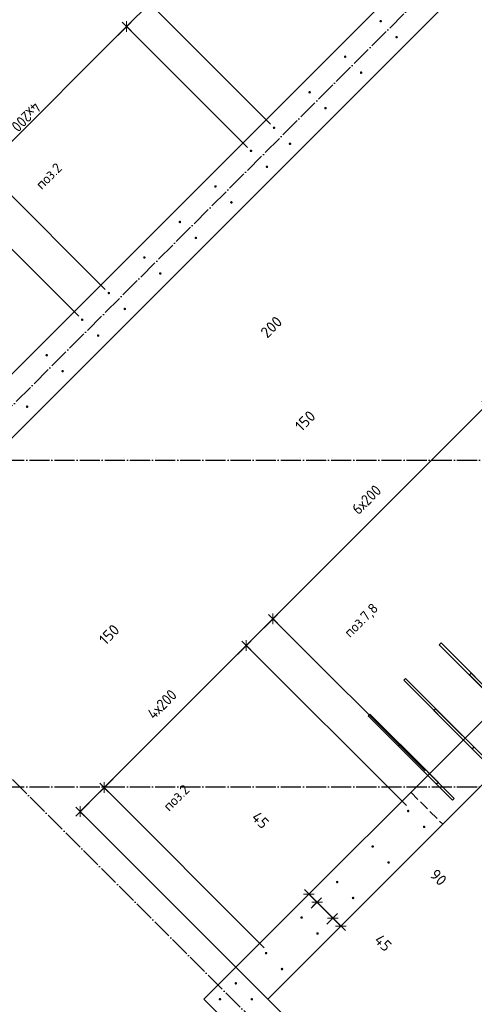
# Model space of a CAD drawing. Header units: millimetres. Extents: x -2995 to 47287, y -2809 to 58122.
# Tile 15 of 143: x 10405 to 12214, y 13034 to 16953. Entities that reach past the tile are written whole.
import ezdxf

# ---------------------------------------------------------------- set-up
doc = ezdxf.new("R2010")
doc.units = ezdxf.units.MM
doc.header["$PDMODE"] = 65
for name, pattern in [('______11', [100, 80, -10, 0, -10]), ('______2', [54, 40, -14]), ('______5', [220, 160, -20, 20, -20])]:
    doc.linetypes.add(name, pattern=pattern)
for name, color, linetype, lineweight in [('Standard', 7, 'Continuous', 25), ('Арм.стержн. вертикальными 1', 22, 'Continuous', 35), ('Размерная линия_ общее', 7, 'Continuous', 13), ('Фундамент (1)', 7, 'Continuous', 35)]:
    doc.layers.add(name, color=color, linetype=linetype, lineweight=lineweight)
doc.layers.add('Осевая линия_ общее', color=7, linetype='______5', lineweight=13, true_color=0xa0a0a0)
doc.styles.add('ISOCPEUR', font='ISOCPEUR')
doc.dimstyles.new('DIMSTYLE_3', dxfattribs={"dimtxt": 44, "dimasz": 50, "dimexe": 0, "dimexo": 0, "dimgap": 22, "dimtad": 2, "dimdec": 0, "dimrnd": 5, "dimzin": 12, "dimdsep": 46, "dimtxsty": 'ISOCPEUR', "dimblk1": 'ALL_ML_STRICH', "dimblk2": 'ALL_ML_STRICH', "dimsah": 1, "dimcen": 0, "dimclrd": 7, "dimclre": 256, "dimclrt": 7, "dimadec": 0, "dimazin": 0, "dimtfac": 1, "dimtdec": 0, "dimtix": 1, "dimtmove": 2, "dimatfit": 3, "dimfxl": 0, "dimtzin": 0, "dimlwd": 0, "dimlwe": -3, "dimarcsym": 0})
doc.dimstyles.new('DIMSTYLE_8', dxfattribs={"dimtxt": 44, "dimasz": 50, "dimexe": 0, "dimexo": 0, "dimgap": 22, "dimtad": 2, "dimdec": 0, "dimrnd": 5, "dimzin": 12, "dimdsep": 46, "dimtxsty": 'ISOCPEUR', "dimblk1": 'ALL_ML_STRICH', "dimblk2": 'ALL_ML_STRICH', "dimsah": 1, "dimcen": 0, "dimclrd": 7, "dimclre": 256, "dimclrt": 7, "dimadec": 0, "dimazin": 0, "dimtfac": 1, "dimtdec": 0, "dimtix": 1, "dimtmove": 2, "dimatfit": 3, "dimfxl": 0, "dimtvp": 1.2, "dimtzin": 0, "dimlwd": 0, "dimlwe": -3, "dimarcsym": 0})

# ---------------------------------------------------------------- blocks, each defined once
blk = doc.blocks.new('СЛОЖНЫЙ_ОБЪЕКТ_0')
at = {"layer": 'Осевая линия_ общее', "color": 253, "linetype": '______11', "lineweight": -3, "true_color": 0xa0a0a0, "transparency": 33554687}
for p, q in [((552.2, 5594.3), (17713.7, 22755.7)), ((15387.3, 8917.7), (8924.3, 15380.6)), ((-2770, 15200), (26050, 15200)), ((-2770, 13900), (26050, 13900))]:
    blk.add_line(p, q, dxfattribs=at)
blk = doc.blocks.new('ALL_ML_STRICH')
at = {"color": 0, "linetype": 'ByBlock', "lineweight": -2}
for p, q in [((-1, 0), (0.5, 0)), ((-0.3, -0.3), (0.3, 0.3)), ((0, -0.5), (0, 0.5))]:
    blk.add_line(p, q, dxfattribs=at)
blk = doc.blocks.new('*D279')
at = {"layer": 'DEFPOINTS', "color": 7, "linetype": 'Continuous', "lineweight": 13, "transparency": 33554687}
for p in [(10645.5, 13800.9), (11392.5, 13244.8), (11427.5, 13018.9)]:
    blk.add_point(p, dxfattribs=at)
at = {"layer": 'Размерная линия_ общее', "color": 7, "linetype": 'Continuous', "lineweight": -2, "transparency": 33554687}
blk.add_line((10645.5, 13800.9), (10740.9, 13896.4), dxfattribs=at)
at = {"layer": 'Размерная линия_ общее', "color": 253, "linetype": 'Continuous', "lineweight": -2, "true_color": 0xa0a0a0, "transparency": 33554687}
for p, q in [((11378.3, 13259), (10740.9, 13896.4)), ((11413.3, 13033), (10645.5, 13800.9))]:
    blk.add_line(p, q, dxfattribs=at)
at = {"layer": 'Размерная линия_ общее', "color": 7, "linetype": 'Continuous', "lineweight": 13, "transparency": 33554687, "xscale": 50, "yscale": 50, "zscale": 50}
for p, rotation in [((10740.9, 13896.4), 44.9999999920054), ((10645.5, 13800.9), 224.9999999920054)]:
    blk.add_blockref('ALL_ML_STRICH', p, dxfattribs=dict(at, rotation=rotation))
at = {"layer": 'Размерная линия_ общее', "color": 7, "linetype": 'Continuous', "lineweight": 13, "transparency": 33554687, "insert": (10288.5, 13546.5), "char_height": 44, "width": 132, "attachment_point": 5, "rotation": 45, "style": 'ISOCPEUR'}
blk.add_mtext('\\A1;{135}', dxfattribs=at)
blk = doc.blocks.new('*D280')
at = {"layer": 'DEFPOINTS', "color": 7, "linetype": 'Continuous', "lineweight": 13, "transparency": 33554687}
for p in [(10740.9, 13896.4), (11958.1, 13810.5), (11392.5, 13244.8)]:
    blk.add_point(p, dxfattribs=at)
at = {"layer": 'Размерная линия_ общее', "color": 7, "linetype": 'Continuous', "lineweight": -2, "transparency": 33554687}
blk.add_line((10740.9, 13896.4), (11306.6, 14462.1), dxfattribs=at)
at = {"layer": 'Размерная линия_ общее', "color": 253, "linetype": 'Continuous', "lineweight": -2, "true_color": 0xa0a0a0, "transparency": 33554687}
for p, q in [((11944, 13824.7), (11306.6, 14462.1)), ((11378.3, 13259), (10740.9, 13896.4))]:
    blk.add_line(p, q, dxfattribs=at)
at = {"layer": 'Размерная линия_ общее', "color": 7, "linetype": 'Continuous', "lineweight": 13, "transparency": 33554687, "xscale": 50, "yscale": 50, "zscale": 50}
for p, rotation in [((11306.6, 14462.1), 44.9999999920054), ((10740.9, 13896.4), 224.9999999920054)]:
    blk.add_blockref('ALL_ML_STRICH', p, dxfattribs=dict(at, rotation=rotation))
at = {"layer": 'Размерная линия_ общее', "color": 7, "linetype": 'Continuous', "lineweight": 13, "transparency": 33554687, "insert": (10907.8, 14196.2), "char_height": 44, "width": 2.2, "attachment_point": 1, "rotation": 45, "line_spacing_factor": 0.60241, "style": 'ISOCPEUR'}
blk.add_mtext('\\W0.91;4х200', dxfattribs=at)
blk = doc.blocks.new('*D281')
at = {"layer": 'DEFPOINTS', "color": 7, "linetype": 'Continuous', "lineweight": 13, "transparency": 33554687}
for p in [(11306.6, 14462.1), (12032.1, 13948.7), (11958.1, 13810.5)]:
    blk.add_point(p, dxfattribs=at)
at = {"layer": 'Размерная линия_ общее', "color": 7, "linetype": 'Continuous', "lineweight": -2, "transparency": 33554687}
blk.add_line((11306.6, 14462.1), (11412.7, 14568.1), dxfattribs=at)
at = {"layer": 'Размерная линия_ общее', "color": 253, "linetype": 'Continuous', "lineweight": -2, "true_color": 0xa0a0a0, "transparency": 33554687}
for p, q in [((12017.9, 13962.9), (11412.7, 14568.1)), ((11944, 13824.7), (11306.6, 14462.1))]:
    blk.add_line(p, q, dxfattribs=at)
at = {"layer": 'Размерная линия_ общее', "color": 7, "linetype": 'Continuous', "lineweight": 13, "transparency": 33554687, "xscale": 50, "yscale": 50, "zscale": 50}
for p, rotation in [((11412.7, 14568.1), 44.9999999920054), ((11306.6, 14462.1), 224.9999999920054)]:
    blk.add_blockref('ALL_ML_STRICH', p, dxfattribs=dict(at, rotation=rotation))
at = {"layer": 'Размерная линия_ общее', "color": 7, "linetype": 'Continuous', "lineweight": 13, "transparency": 33554687, "insert": (10760.8, 14505.4), "char_height": 44, "width": 132, "attachment_point": 5, "rotation": 45, "style": 'ISOCPEUR'}
blk.add_mtext('\\A1;{150}', dxfattribs=at)
blk = doc.blocks.new('*D282')
at = {"layer": 'DEFPOINTS', "color": 7, "linetype": 'Continuous', "lineweight": 13, "transparency": 33554687}
for p in [(12880.6, 14797.3), (11412.7, 14568.1), (12032.1, 13948.7)]:
    blk.add_point(p, dxfattribs=at)
at = {"layer": 'Размерная линия_ общее', "color": 7, "linetype": 'Continuous', "lineweight": -2, "transparency": 33554687}
blk.add_line((11412.7, 14568.1), (12261.2, 15416.7), dxfattribs=at)
at = {"layer": 'Размерная линия_ общее', "color": 253, "linetype": 'Continuous', "lineweight": -2, "true_color": 0xa0a0a0, "transparency": 33554687}
for p, q in [((12866.5, 14811.4), (12261.2, 15416.7)), ((12017.9, 13962.9), (11412.7, 14568.1))]:
    blk.add_line(p, q, dxfattribs=at)
at = {"layer": 'Размерная линия_ общее', "color": 7, "linetype": 'Continuous', "lineweight": 13, "transparency": 33554687, "xscale": 50, "yscale": 50, "zscale": 50}
for p, rotation in [((12261.2, 15416.7), 44.9999999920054), ((11412.7, 14568.1), 224.9999999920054)]:
    blk.add_blockref('ALL_ML_STRICH', p, dxfattribs=dict(at, rotation=rotation))
at = {"layer": 'Размерная линия_ общее', "color": 7, "linetype": 'Continuous', "lineweight": 13, "transparency": 33554687, "insert": (11722.4, 15010.8), "char_height": 44, "width": 2.2, "attachment_point": 1, "rotation": 45, "line_spacing_factor": 0.60241, "style": 'ISOCPEUR'}
blk.add_mtext('\\W0.91;6х200', dxfattribs=at)
blk = doc.blocks.new('*D283')
at = {"layer": 'DEFPOINTS', "color": 7, "linetype": 'Continuous', "lineweight": 13, "transparency": 33554687}
for p in [(12261.2, 15416.7), (13018.8, 14871.2), (12880.6, 14797.3)]:
    blk.add_point(p, dxfattribs=at)
at = {"layer": 'Размерная линия_ общее', "color": 7, "linetype": 'Continuous', "lineweight": -2, "transparency": 33554687}
blk.add_line((12261.2, 15416.7), (12367.3, 15522.7), dxfattribs=at)
at = {"layer": 'Размерная линия_ общее', "color": 253, "linetype": 'Continuous', "lineweight": -2, "true_color": 0xa0a0a0, "transparency": 33554687}
for p, q in [((13004.7, 14885.3), (12367.3, 15522.7)), ((12866.5, 14811.4), (12261.2, 15416.7))]:
    blk.add_line(p, q, dxfattribs=at)
at = {"layer": 'Размерная линия_ общее', "color": 7, "linetype": 'Continuous', "lineweight": 13, "transparency": 33554687, "xscale": 50, "yscale": 50, "zscale": 50}
for p, rotation in [((12367.3, 15522.7), 44.9999999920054), ((12261.2, 15416.7), 224.9999999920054)]:
    blk.add_blockref('ALL_ML_STRICH', p, dxfattribs=dict(at, rotation=rotation))
at = {"layer": 'Размерная линия_ общее', "color": 7, "linetype": 'Continuous', "lineweight": 13, "transparency": 33554687, "insert": (11541, 15355.8), "char_height": 44, "width": 132, "attachment_point": 5, "rotation": 45, "style": 'ISOCPEUR'}
blk.add_mtext('\\A1;{150}', dxfattribs=at)
blk = doc.blocks.new('*D284')
at = {"layer": 'DEFPOINTS', "color": 7, "linetype": 'Continuous', "lineweight": 13, "transparency": 33554687}
for p in [(12367.3, 15522.7), (13160.2, 15012.6), (13018.8, 14871.2)]:
    blk.add_point(p, dxfattribs=at)
at = {"layer": 'Размерная линия_ общее', "color": 7, "linetype": 'Continuous', "lineweight": -2, "transparency": 33554687}
blk.add_line((12367.3, 15522.7), (12508.7, 15664.1), dxfattribs=at)
at = {"layer": 'Размерная линия_ общее', "color": 253, "linetype": 'Continuous', "lineweight": -2, "true_color": 0xa0a0a0, "transparency": 33554687}
for p, q in [((13146.1, 15026.7), (12508.7, 15664.1)), ((13004.7, 14885.3), (12367.3, 15522.7))]:
    blk.add_line(p, q, dxfattribs=at)
at = {"layer": 'Размерная линия_ общее', "color": 7, "linetype": 'Continuous', "lineweight": 13, "transparency": 33554687, "xscale": 50, "yscale": 50, "zscale": 50}
for p, rotation in [((12508.7, 15664.1), 44.9999999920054), ((12367.3, 15522.7), 224.9999999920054)]:
    blk.add_blockref('ALL_ML_STRICH', p, dxfattribs=dict(at, rotation=rotation))
at = {"layer": 'Размерная линия_ общее', "color": 7, "linetype": 'Continuous', "lineweight": 13, "transparency": 33554687, "insert": (11406.2, 15729.5), "char_height": 44, "width": 132, "attachment_point": 5, "rotation": 45, "style": 'ISOCPEUR'}
blk.add_mtext('\\A1;{200}', dxfattribs=at)
blk = doc.blocks.new('*D345')
at = {"layer": 'DEFPOINTS', "color": 7, "linetype": 'Continuous', "lineweight": 13, "transparency": 33554687}
for p in [(11589.1, 13505.8), (11556.1, 13472.7), (11550.2, 13402.6)]:
    blk.add_point(p, dxfattribs=at)
at = {"layer": 'Размерная линия_ общее', "color": 253, "linetype": 'Continuous', "lineweight": -2, "true_color": 0xa0a0a0, "transparency": 33554687}
for p, q in [((11575, 13491.7), (11556.1, 13472.7)), ((11564.4, 13416.7), (11588.2, 13440.6))]:
    blk.add_line(p, q, dxfattribs=at)
at = {"layer": 'Размерная линия_ общее', "color": 7, "linetype": 'Continuous', "lineweight": -2, "transparency": 33554687}
blk.add_line((11556.1, 13472.7), (11588.2, 13440.6), dxfattribs=at)
at = {"layer": 'Размерная линия_ общее', "color": 7, "linetype": 'Continuous', "lineweight": 13, "transparency": 33554687, "yscale": 50, "zscale": 50}
for p, xscale, rotation in [((11556.1, 13472.7), 50, 135.0000000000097), ((11588.2, 13440.6), 50.00000000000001, 315.0000000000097)]:
    blk.add_blockref('ALL_ML_STRICH', p, dxfattribs=dict(at, xscale=xscale, rotation=rotation))
at = {"layer": 'Размерная линия_ общее', "color": 7, "linetype": 'Continuous', "lineweight": 13, "transparency": 33554687, "insert": (11362.7, 13767.1), "char_height": 44, "width": 88, "attachment_point": 5, "rotation": 315, "style": 'ISOCPEUR'}
blk.add_mtext('\\A1;{45}', dxfattribs=at)
blk = doc.blocks.new('*D346')
at = {"layer": 'DEFPOINTS', "color": 7, "linetype": 'Continuous', "lineweight": 13, "transparency": 33554687}
for p in [(11588.2, 13440.6), (11550.2, 13402.6), (11613.5, 13339.3)]:
    blk.add_point(p, dxfattribs=at)
at = {"layer": 'Размерная линия_ общее', "color": 253, "linetype": 'Continuous', "lineweight": -2, "true_color": 0xa0a0a0, "transparency": 33554687}
for p, q in [((11564.4, 13416.7), (11588.2, 13440.6)), ((11627.7, 13353.4), (11651.5, 13377.3))]:
    blk.add_line(p, q, dxfattribs=at)
at = {"layer": 'Размерная линия_ общее', "color": 7, "linetype": 'Continuous', "lineweight": -2, "transparency": 33554687}
blk.add_line((11588.2, 13440.6), (11651.5, 13377.3), dxfattribs=at)
at = {"layer": 'Размерная линия_ общее', "color": 7, "linetype": 'Continuous', "lineweight": 13, "transparency": 33554687, "yscale": 50, "zscale": 50}
for p, xscale, rotation in [((11588.2, 13440.6), 50, 135.0000000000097), ((11651.5, 13377.3), 50.00000000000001, 315.0000000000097)]:
    blk.add_blockref('ALL_ML_STRICH', p, dxfattribs=dict(at, xscale=xscale, rotation=rotation))
at = {"layer": 'Размерная линия_ общее', "color": 7, "linetype": 'Continuous', "lineweight": 13, "transparency": 33554687, "insert": (12071.2, 13539.3), "char_height": 44, "width": 88, "attachment_point": 5, "rotation": 315, "style": 'ISOCPEUR'}
blk.add_mtext('\\A1;{90}', dxfattribs=at)
blk = doc.blocks.new('*D347')
at = {"layer": 'DEFPOINTS', "color": 7, "linetype": 'Continuous', "lineweight": 13, "transparency": 33554687}
for p in [(11651.5, 13377.3), (11716.4, 13378.5), (11613.5, 13339.3)]:
    blk.add_point(p, dxfattribs=at)
at = {"layer": 'Размерная линия_ общее', "color": 253, "linetype": 'Continuous', "lineweight": -2, "true_color": 0xa0a0a0, "transparency": 33554687}
for p, q in [((11627.7, 13353.4), (11651.5, 13377.3)), ((11702.3, 13364.4), (11683.3, 13345.4))]:
    blk.add_line(p, q, dxfattribs=at)
at = {"layer": 'Размерная линия_ общее', "color": 7, "linetype": 'Continuous', "lineweight": -2, "transparency": 33554687}
blk.add_line((11651.5, 13377.3), (11683.3, 13345.4), dxfattribs=at)
at = {"layer": 'Размерная линия_ общее', "color": 7, "linetype": 'Continuous', "lineweight": 13, "transparency": 33554687, "yscale": 50, "zscale": 50}
for p, xscale, rotation in [((11651.5, 13377.3), 50, 135.0000000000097), ((11683.3, 13345.4), 50.00000000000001, 315.0000000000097)]:
    blk.add_blockref('ALL_ML_STRICH', p, dxfattribs=dict(at, xscale=xscale, rotation=rotation))
at = {"layer": 'Размерная линия_ общее', "color": 7, "linetype": 'Continuous', "lineweight": 13, "transparency": 33554687, "insert": (11851.2, 13278.8), "char_height": 44, "width": 88, "attachment_point": 5, "rotation": 315, "style": 'ISOCPEUR'}
blk.add_mtext('\\A1;{45}', dxfattribs=at)
blk = doc.blocks.new('*D508')
at = {"layer": 'DEFPOINTS', "color": 7, "linetype": 'Continuous', "lineweight": 13, "transparency": 33554687}
for p in [(15023.4, 21118.6), (15518.5, 20623.5), (11417.2, 16522.2)]:
    blk.add_point(p, dxfattribs=at)
at = {"layer": 'Размерная линия_ общее', "color": 7, "linetype": 'Continuous', "lineweight": -2, "transparency": 33554687}
blk.add_line((15023.4, 21118.6), (10922.1, 17017.3), dxfattribs=at)
at = {"layer": 'Размерная линия_ общее', "color": 253, "linetype": 'Continuous', "lineweight": -2, "true_color": 0xa0a0a0, "transparency": 33554687}
for p, q in [((15504.3, 20637.6), (15023.4, 21118.6)), ((11403.1, 16536.4), (10922.1, 17017.3))]:
    blk.add_line(p, q, dxfattribs=at)
at = {"layer": 'Размерная линия_ общее', "color": 7, "linetype": 'Continuous', "lineweight": 13, "transparency": 33554687, "xscale": 49.99999999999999, "yscale": 50, "zscale": 50}
for p, rotation in [((15023.4, 21118.6), 45.00000000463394), ((10922.1, 17017.3), 225.0000000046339)]:
    blk.add_blockref('ALL_ML_STRICH', p, dxfattribs=dict(at, rotation=rotation))
at = {"layer": 'Размерная линия_ общее', "color": 7, "linetype": 'Continuous', "lineweight": 13, "transparency": 33554687, "insert": (12861, 18964.7), "char_height": 44, "width": 2.2, "attachment_point": 1, "rotation": 225, "line_spacing_factor": 0.60241, "style": 'ISOCPEUR'}
blk.add_mtext('\\W0.91;29х200=5800', dxfattribs=at)
blk = doc.blocks.new('*D509')
at = {"layer": 'DEFPOINTS', "color": 7, "linetype": 'Continuous', "lineweight": 13, "transparency": 33554687}
for p in [(10922.1, 17017.3), (11417.2, 16522.2), (11325.3, 16430.3)]:
    blk.add_point(p, dxfattribs=at)
at = {"layer": 'Размерная линия_ общее', "color": 7, "linetype": 'Continuous', "lineweight": -2, "transparency": 33554687}
blk.add_line((10922.1, 17017.3), (10830.2, 16925.4), dxfattribs=at)
at = {"layer": 'Размерная линия_ общее', "color": 253, "linetype": 'Continuous', "lineweight": -2, "true_color": 0xa0a0a0, "transparency": 33554687}
for p, q in [((11403.1, 16536.4), (10922.1, 17017.3)), ((11311.1, 16444.5), (10830.2, 16925.4))]:
    blk.add_line(p, q, dxfattribs=at)
at = {"layer": 'Размерная линия_ общее', "color": 7, "linetype": 'Continuous', "lineweight": 13, "transparency": 33554687, "xscale": 49.99999999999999, "yscale": 50, "zscale": 50}
for p, rotation in [((10922.1, 17017.3), 45.00000000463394), ((10830.2, 16925.4), 225.0000000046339)]:
    blk.add_blockref('ALL_ML_STRICH', p, dxfattribs=dict(at, rotation=rotation))
at = {"layer": 'Размерная линия_ общее', "color": 7, "linetype": 'Continuous', "lineweight": 13, "transparency": 33554687, "insert": (10699.5, 17416.9), "char_height": 44, "width": 132, "attachment_point": 5, "rotation": 45, "style": 'ISOCPEUR'}
blk.add_mtext('\\A1;{130}', dxfattribs=at)
blk = doc.blocks.new('*D510')
at = {"layer": 'DEFPOINTS', "color": 7, "linetype": 'Continuous', "lineweight": 13, "transparency": 33554687}
for p in [(10830.2, 16925.4), (11325.3, 16430.3), (10759.6, 15864.7)]:
    blk.add_point(p, dxfattribs=at)
at = {"layer": 'Размерная линия_ общее', "color": 7, "linetype": 'Continuous', "lineweight": -2, "transparency": 33554687}
blk.add_line((10830.2, 16925.4), (10264.5, 16359.7), dxfattribs=at)
at = {"layer": 'Размерная линия_ общее', "color": 253, "linetype": 'Continuous', "lineweight": -2, "true_color": 0xa0a0a0, "transparency": 33554687}
for p, q in [((11311.1, 16444.5), (10830.2, 16925.4)), ((10745.5, 15878.8), (10264.5, 16359.7))]:
    blk.add_line(p, q, dxfattribs=at)
at = {"layer": 'Размерная линия_ общее', "color": 7, "linetype": 'Continuous', "lineweight": 13, "transparency": 33554687, "xscale": 49.99999999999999, "yscale": 50, "zscale": 50}
for p, rotation in [((10830.2, 16925.4), 45.00000000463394), ((10264.5, 16359.7), 225.0000000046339)]:
    blk.add_blockref('ALL_ML_STRICH', p, dxfattribs=dict(at, rotation=rotation))
at = {"layer": 'Размерная линия_ общее', "color": 7, "linetype": 'Continuous', "lineweight": 13, "transparency": 33554687, "insert": (10493.6, 16597.3), "char_height": 44, "width": 2.2, "attachment_point": 1, "rotation": 225, "line_spacing_factor": 0.60241, "style": 'ISOCPEUR'}
blk.add_mtext('\\W0.91;4х200', dxfattribs=at)
blk = doc.blocks.new('*D511')
at = {"layer": 'DEFPOINTS', "color": 7, "linetype": 'Continuous', "lineweight": 13, "transparency": 33554687}
for p in [(10264.5, 16359.7), (10759.6, 15864.7), (10653.6, 15758.6)]:
    blk.add_point(p, dxfattribs=at)
at = {"layer": 'Размерная линия_ общее', "color": 7, "linetype": 'Continuous', "lineweight": -2, "transparency": 33554687}
blk.add_line((10264.5, 16359.7), (10158.5, 16253.7), dxfattribs=at)
at = {"layer": 'Размерная линия_ общее', "color": 253, "linetype": 'Continuous', "lineweight": -2, "true_color": 0xa0a0a0, "transparency": 33554687}
for p, q in [((10745.5, 15878.8), (10264.5, 16359.7)), ((10639.4, 15772.7), (10158.5, 16253.7))]:
    blk.add_line(p, q, dxfattribs=at)
at = {"layer": 'Размерная линия_ общее', "color": 7, "linetype": 'Continuous', "lineweight": 13, "transparency": 33554687, "xscale": 49.99999999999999, "yscale": 50, "zscale": 50}
for p, rotation in [((10264.5, 16359.7), 45.00000000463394), ((10158.5, 16253.7), 225.0000000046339)]:
    blk.add_blockref('ALL_ML_STRICH', p, dxfattribs=dict(at, rotation=rotation))
at = {"layer": 'Размерная линия_ общее', "color": 7, "linetype": 'Continuous', "lineweight": 13, "transparency": 33554687, "insert": (10010, 16716.5), "char_height": 44, "width": 132, "attachment_point": 5, "rotation": 45, "style": 'ISOCPEUR'}
blk.add_mtext('\\A1;{150}', dxfattribs=at)
blk = doc.blocks.new('*D512')
at = {"layer": 'DEFPOINTS', "color": 7, "linetype": 'Continuous', "lineweight": 13, "transparency": 33554687}
for p in [(10158.5, 16253.7), (10653.6, 15758.6), (9663.6, 14768.6)]:
    blk.add_point(p, dxfattribs=at)
at = {"layer": 'Размерная линия_ общее', "color": 7, "linetype": 'Continuous', "lineweight": -2, "transparency": 33554687}
blk.add_line((10158.5, 16253.7), (9168.5, 15263.7), dxfattribs=at)
at = {"layer": 'Размерная линия_ общее', "color": 253, "linetype": 'Continuous', "lineweight": -2, "true_color": 0xa0a0a0, "transparency": 33554687}
for p, q in [((10639.4, 15772.7), (10158.5, 16253.7)), ((9649.5, 14782.8), (9168.5, 15263.7))]:
    blk.add_line(p, q, dxfattribs=at)
at = {"layer": 'Размерная линия_ общее', "color": 7, "linetype": 'Continuous', "lineweight": 13, "transparency": 33554687, "xscale": 49.99999999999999, "yscale": 50, "zscale": 50}
for p, rotation in [((10158.5, 16253.7), 45.00000000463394), ((9168.5, 15263.7), 225.0000000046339)]:
    blk.add_blockref('ALL_ML_STRICH', p, dxfattribs=dict(at, rotation=rotation))
at = {"layer": 'Размерная линия_ общее', "color": 7, "linetype": 'Continuous', "lineweight": 13, "transparency": 33554687, "insert": (9611.2, 15714.8), "char_height": 44, "width": 2.2, "attachment_point": 1, "rotation": 225, "line_spacing_factor": 0.60241, "style": 'ISOCPEUR'}
blk.add_mtext('\\W0.91;7х200', dxfattribs=at)

msp = doc.modelspace()

# ---------------------------------------------------------------- hatches: boundary and pattern name
at = {"layer": 'Арм.стержн. вертикальными 1', "linetype": 'Continuous', "lineweight": 50, "transparency": 33554687}
for points in [[(11846.5, 16946.5), (11846.1, 16948.4), (11845, 16950), (11843.4, 16951.1), (11841.5, 16951.5), (11839.6, 16951.1), (11838, 16950), (11836.9, 16948.4), (11836.5, 16946.5), (11836.9, 16944.6), (11838, 16943), (11839.6, 16941.9), (11841.5, 16941.5), (11843.4, 16941.9), (11845, 16943), (11846.1, 16944.6)], [(11909.8, 16883.2), (11909.4, 16885.1), (11908.3, 16886.7), (11906.7, 16887.8), (11904.8, 16888.2), (11902.9, 16887.8), (11901.3, 16886.7), (11900.2, 16885.1), (11899.8, 16883.2), (11900.2, 16881.3), (11901.3, 16879.7), (11902.9, 16878.6), (11904.8, 16878.2), (11906.7, 16878.6), (11908.3, 16879.7), (11909.4, 16881.3)], [(11705.1, 16805.1), (11704.7, 16807), (11703.6, 16808.6), (11702, 16809.7), (11700.1, 16810.1), (11698.2, 16809.7), (11696.5, 16808.6), (11695.5, 16807), (11695.1, 16805.1), (11695.5, 16803.2), (11696.5, 16801.6), (11698.2, 16800.5), (11700.1, 16800.1), (11702, 16800.5), (11703.6, 16801.6), (11704.7, 16803.2)], [(11768.4, 16741.8), (11768, 16743.7), (11766.9, 16745.3), (11765.3, 16746.4), (11763.4, 16746.8), (11761.5, 16746.4), (11759.8, 16745.3), (11758.8, 16743.7), (11758.4, 16741.8), (11758.8, 16739.9), (11759.8, 16738.2), (11761.5, 16737.2), (11763.4, 16736.8), (11765.3, 16737.2), (11766.9, 16738.2), (11768, 16739.9)], [(11563.7, 16663.7), (11563.3, 16665.6), (11562.2, 16667.2), (11560.6, 16668.3), (11558.7, 16668.7), (11556.7, 16668.3), (11555.1, 16667.2), (11554, 16665.6), (11553.7, 16663.7), (11554, 16661.8), (11555.1, 16660.1), (11556.7, 16659.1), (11558.7, 16658.7), (11560.6, 16659.1), (11562.2, 16660.1), (11563.3, 16661.8)], [(11627, 16600.4), (11626.6, 16602.3), (11625.5, 16603.9), (11623.9, 16605), (11622, 16605.4), (11620, 16605), (11618.4, 16603.9), (11617.3, 16602.3), (11617, 16600.4), (11617.3, 16598.4), (11618.4, 16596.8), (11620, 16595.7), (11622, 16595.4), (11623.9, 16595.7), (11625.5, 16596.8), (11626.6, 16598.4)], [(11422.2, 16522.2), (11421.9, 16524.2), (11420.8, 16525.8), (11419.1, 16526.9), (11417.2, 16527.2), (11415.3, 16526.9), (11413.7, 16525.8), (11412.6, 16524.2), (11412.2, 16522.2), (11412.6, 16520.3), (11413.7, 16518.7), (11415.3, 16517.6), (11417.2, 16517.2), (11419.1, 16517.6), (11420.8, 16518.7), (11421.9, 16520.3)], [(11485.5, 16458.9), (11485.2, 16460.9), (11484.1, 16462.5), (11482.5, 16463.6), (11480.5, 16463.9), (11478.6, 16463.6), (11477, 16462.5), (11475.9, 16460.9), (11475.5, 16458.9), (11475.9, 16457), (11477, 16455.4), (11478.6, 16454.3), (11480.5, 16453.9), (11482.5, 16454.3), (11484.1, 16455.4), (11485.2, 16457)], [(11330.3, 16430.3), (11329.9, 16432.3), (11328.8, 16433.9), (11327.2, 16435), (11325.3, 16435.3), (11323.4, 16435), (11321.8, 16433.9), (11320.7, 16432.3), (11320.3, 16430.3), (11320.7, 16428.4), (11321.8, 16426.8), (11323.4, 16425.7), (11325.3, 16425.3), (11327.2, 16425.7), (11328.8, 16426.8), (11329.9, 16428.4)], [(11393.6, 16367), (11393.2, 16369), (11392.1, 16370.6), (11390.5, 16371.7), (11388.6, 16372), (11386.7, 16371.7), (11385.1, 16370.6), (11384, 16369), (11383.6, 16367), (11384, 16365.1), (11385.1, 16363.5), (11386.7, 16362.4), (11388.6, 16362), (11390.5, 16362.4), (11392.1, 16363.5), (11393.2, 16365.1)], [(11188.9, 16288.9), (11188.5, 16290.8), (11187.4, 16292.5), (11185.8, 16293.5), (11183.9, 16293.9), (11182, 16293.5), (11180.3, 16292.5), (11179.2, 16290.8), (11178.9, 16288.9), (11179.2, 16287), (11180.3, 16285.4), (11182, 16284.3), (11183.9, 16283.9), (11185.8, 16284.3), (11187.4, 16285.4), (11188.5, 16287)], [(11252.2, 16225.6), (11251.8, 16227.5), (11250.7, 16229.2), (11249.1, 16230.2), (11247.2, 16230.6), (11245.3, 16230.2), (11243.6, 16229.2), (11242.6, 16227.5), (11242.2, 16225.6), (11242.6, 16223.7), (11243.6, 16222.1), (11245.3, 16221), (11247.2, 16220.6), (11249.1, 16221), (11250.7, 16222.1), (11251.8, 16223.7)], [(11047.4, 16147.5), (11047.1, 16149.4), (11046, 16151), (11044.4, 16152.1), (11042.4, 16152.5), (11040.5, 16152.1), (11038.9, 16151), (11037.8, 16149.4), (11037.4, 16147.5), (11037.8, 16145.6), (11038.9, 16144), (11040.5, 16142.9), (11042.4, 16142.5), (11044.4, 16142.9), (11046, 16144), (11047.1, 16145.6)], [(11110.8, 16084.2), (11110.4, 16086.1), (11109.3, 16087.7), (11107.7, 16088.8), (11105.8, 16089.2), (11103.8, 16088.8), (11102.2, 16087.7), (11101.1, 16086.1), (11100.8, 16084.2), (11101.1, 16082.3), (11102.2, 16080.7), (11103.8, 16079.6), (11105.8, 16079.2), (11107.7, 16079.6), (11109.3, 16080.7), (11110.4, 16082.3)], [(10906, 16006.1), (10905.6, 16008), (10904.6, 16009.6), (10902.9, 16010.7), (10901, 16011.1), (10899.1, 16010.7), (10897.5, 16009.6), (10896.4, 16008), (10896, 16006.1), (10896.4, 16004.2), (10897.5, 16002.5), (10899.1, 16001.5), (10901, 16001.1), (10902.9, 16001.5), (10904.6, 16002.5), (10905.6, 16004.2)], [(10969.3, 15942.8), (10969, 15944.7), (10967.9, 15946.3), (10966.2, 15947.4), (10964.3, 15947.8), (10962.4, 15947.4), (10960.8, 15946.3), (10959.7, 15944.7), (10959.3, 15942.8), (10959.7, 15940.9), (10960.8, 15939.2), (10962.4, 15938.2), (10964.3, 15937.8), (10966.2, 15938.2), (10967.9, 15939.2), (10969, 15940.9)], [(10764.6, 15864.7), (10764.2, 15866.6), (10763.1, 15868.2), (10761.5, 15869.3), (10759.6, 15869.7), (10757.7, 15869.3), (10756.1, 15868.2), (10755, 15866.6), (10754.6, 15864.7), (10755, 15862.7), (10756.1, 15861.1), (10757.7, 15860), (10759.6, 15859.7), (10761.5, 15860), (10763.1, 15861.1), (10764.2, 15862.7)], [(10827.9, 15801.4), (10827.5, 15803.3), (10826.4, 15804.9), (10824.8, 15806), (10822.9, 15806.4), (10821, 15806), (10819.4, 15804.9), (10818.3, 15803.3), (10817.9, 15801.4), (10818.3, 15799.4), (10819.4, 15797.8), (10821, 15796.7), (10822.9, 15796.4), (10824.8, 15796.7), (10826.4, 15797.8), (10827.5, 15799.4)], [(10658.6, 15758.6), (10658.2, 15760.5), (10657.1, 15762.1), (10655.5, 15763.2), (10653.6, 15763.6), (10651.6, 15763.2), (10650, 15762.1), (10648.9, 15760.5), (10648.6, 15758.6), (10648.9, 15756.7), (10650, 15755), (10651.6, 15754), (10653.6, 15753.6), (10655.5, 15754), (10657.1, 15755), (10658.2, 15756.7)], [(10721.9, 15695.3), (10721.5, 15697.2), (10720.4, 15698.8), (10718.8, 15699.9), (10716.9, 15700.3), (10715, 15699.9), (10713.3, 15698.8), (10712.2, 15697.2), (10711.9, 15695.3), (10712.2, 15693.4), (10713.3, 15691.7), (10715, 15690.6), (10716.9, 15690.3), (10718.8, 15690.6), (10720.4, 15691.7), (10721.5, 15693.4)], [(10517.1, 15617.2), (10516.8, 15619.1), (10515.7, 15620.7), (10514, 15621.8), (10512.1, 15622.2), (10510.2, 15621.8), (10508.6, 15620.7), (10507.5, 15619.1), (10507.1, 15617.2), (10507.5, 15615.2), (10508.6, 15613.6), (10510.2, 15612.5), (10512.1, 15612.2), (10514, 15612.5), (10515.7, 15613.6), (10516.8, 15615.2)], [(10580.4, 15553.8), (10580.1, 15555.8), (10579, 15557.4), (10577.4, 15558.5), (10575.4, 15558.8), (10573.5, 15558.5), (10571.9, 15557.4), (10570.8, 15555.8), (10570.4, 15553.8), (10570.8, 15551.9), (10571.9, 15550.3), (10573.5, 15549.2), (10575.4, 15548.8), (10577.4, 15549.2), (10579, 15550.3), (10580.1, 15551.9)], [(10439, 15412.4), (10438.6, 15414.3), (10437.6, 15416), (10435.9, 15417), (10434, 15417.4), (10432.1, 15417), (10430.5, 15416), (10429.4, 15414.3), (10429, 15412.4), (10429.4, 15410.5), (10430.5, 15408.9), (10432.1, 15407.8), (10434, 15407.4), (10435.9, 15407.8), (10437.6, 15408.9), (10438.6, 15410.5)], [(11956.1, 13803.4), (11955.7, 13805.4), (11954.6, 13807), (11953, 13808.1), (11951.1, 13808.4), (11949.2, 13808.1), (11947.5, 13807), (11946.5, 13805.4), (11946.1, 13803.4), (11946.5, 13801.5), (11947.5, 13799.9), (11949.2, 13798.8), (11951.1, 13798.4), (11953, 13798.8), (11954.6, 13799.9), (11955.7, 13801.5)], [(12019.4, 13740.1), (12019, 13742), (12017.9, 13743.7), (12016.3, 13744.8), (12014.4, 13745.1), (12012.5, 13744.8), (12010.9, 13743.7), (12009.8, 13742), (12009.4, 13740.1), (12009.8, 13738.2), (12010.9, 13736.6), (12012.5, 13735.5), (12014.4, 13735.1), (12016.3, 13735.5), (12017.9, 13736.6), (12019, 13738.2)], [(11814.7, 13662), (11814.3, 13663.9), (11813.2, 13665.6), (11811.6, 13666.6), (11809.7, 13667), (11807.7, 13666.6), (11806.1, 13665.6), (11805, 13663.9), (11804.7, 13662), (11805, 13660.1), (11806.1, 13658.5), (11807.7, 13657.4), (11809.7, 13657), (11811.6, 13657.4), (11813.2, 13658.5), (11814.3, 13660.1)], [(11878, 13598.7), (11877.6, 13600.6), (11876.5, 13602.2), (11874.9, 13603.3), (11873, 13603.7), (11871.1, 13603.3), (11869.4, 13602.2), (11868.3, 13600.6), (11868, 13598.7), (11868.3, 13596.8), (11869.4, 13595.2), (11871.1, 13594.1), (11873, 13593.7), (11874.9, 13594.1), (11876.5, 13595.2), (11877.6, 13596.8)], [(11673.2, 13520.6), (11672.9, 13522.5), (11671.8, 13524.1), (11670.1, 13525.2), (11668.2, 13525.6), (11666.3, 13525.2), (11664.7, 13524.1), (11663.6, 13522.5), (11663.2, 13520.6), (11663.6, 13518.7), (11664.7, 13517.1), (11666.3, 13516), (11668.2, 13515.6), (11670.1, 13516), (11671.8, 13517.1), (11672.9, 13518.7)], [(11736.5, 13457.3), (11736.2, 13459.2), (11735.1, 13460.8), (11733.5, 13461.9), (11731.5, 13462.3), (11729.6, 13461.9), (11728, 13460.8), (11726.9, 13459.2), (11726.5, 13457.3), (11726.9, 13455.4), (11728, 13453.8), (11729.6, 13452.7), (11731.5, 13452.3), (11733.5, 13452.7), (11735.1, 13453.8), (11736.2, 13455.4)], [(11531.8, 13379.2), (11531.4, 13381.1), (11530.4, 13382.7), (11528.7, 13383.8), (11526.8, 13384.2), (11524.9, 13383.8), (11523.3, 13382.7), (11522.2, 13381.1), (11521.8, 13379.2), (11522.2, 13377.3), (11523.3, 13375.6), (11524.9, 13374.6), (11526.8, 13374.2), (11528.7, 13374.6), (11530.4, 13375.6), (11531.4, 13377.3)], [(11595.1, 13315.9), (11594.7, 13317.8), (11593.7, 13319.4), (11592, 13320.5), (11590.1, 13320.9), (11588.2, 13320.5), (11586.6, 13319.4), (11585.5, 13317.8), (11585.1, 13315.9), (11585.5, 13314), (11586.6, 13312.3), (11588.2, 13311.3), (11590.1, 13310.9), (11592, 13311.3), (11593.7, 13312.3), (11594.7, 13314)], [(11390.4, 13237.8), (11390, 13239.7), (11388.9, 13241.3), (11387.3, 13242.4), (11385.4, 13242.8), (11383.5, 13242.4), (11381.9, 13241.3), (11380.8, 13239.7), (11380.4, 13237.8), (11380.8, 13235.8), (11381.9, 13234.2), (11383.5, 13233.1), (11385.4, 13232.8), (11387.3, 13233.1), (11388.9, 13234.2), (11390, 13235.8)], [(11453.7, 13174.4), (11453.3, 13176.4), (11452.2, 13178), (11450.6, 13179.1), (11448.7, 13179.4), (11446.8, 13179.1), (11445.2, 13178), (11444.1, 13176.4), (11443.7, 13174.4), (11444.1, 13172.5), (11445.2, 13170.9), (11446.8, 13169.8), (11448.7, 13169.4), (11450.6, 13169.8), (11452.2, 13170.9), (11453.3, 13172.5)], [(11270.2, 13117.6), (11269.8, 13119.5), (11268.7, 13121.1), (11267.1, 13122.2), (11265.2, 13122.6), (11263.3, 13122.2), (11261.7, 13121.1), (11260.6, 13119.5), (11260.2, 13117.6), (11260.6, 13115.7), (11261.7, 13114), (11263.3, 13112.9), (11265.2, 13112.6), (11267.1, 13112.9), (11268.7, 13114), (11269.8, 13115.7)], [(11206.9, 13054.3), (11206.5, 13056.2), (11205.4, 13057.8), (11203.8, 13058.9), (11201.9, 13059.3), (11200, 13058.9), (11198.4, 13057.8), (11197.3, 13056.2), (11196.9, 13054.3), (11197.3, 13052.3), (11198.4, 13050.7), (11200, 13049.6), (11201.9, 13049.3), (11203.8, 13049.6), (11205.4, 13050.7), (11206.5, 13052.3)], [(11333.5, 13054.3), (11333.1, 13056.2), (11332, 13057.8), (11330.4, 13058.9), (11328.5, 13059.3), (11326.6, 13058.9), (11325, 13057.8), (11323.9, 13056.2), (11323.5, 13054.3), (11323.9, 13052.3), (11325, 13050.7), (11326.6, 13049.6), (11328.5, 13049.3), (11330.4, 13049.6), (11332, 13050.7), (11333.1, 13052.3)]]:
    msp.add_hatch(color=4, dxfattribs=at).paths.add_polyline_path(points)

# ---------------------------------------------------------------- linework, layer by layer
at = {"color": 7, "linetype": 'Continuous', "lineweight": 25, "transparency": 33554687}
for p, q in [((9511.2, 14680.6), (15691.3, 20860.7)), ((15818.6, 20733.4), (9638.5, 14553.3)), ((11264.9, 13181.5), (13145.8, 15062.4)), ((13273, 14935.1), (11392.1, 13054.2))]:
    msp.add_line(p, q, dxfattribs=at)
at = {"color": 253, "linetype": '______2', "lineweight": 25, "true_color": 0xababab, "transparency": 33554687}
msp.add_line((11961.4, 13878), (12088.6, 13750.7), dxfattribs=at)
at = {"layer": 'Арм.стержн. вертикальными 1', "color": 4, "linetype": 'Continuous', "lineweight": 25, "transparency": 33554687}
for points in [[(12346.7, 14192.7), (12074.5, 14464.9), (12081.6, 14472), (12353.8, 14199.8), (12346.7, 14192.7)], [(12410.4, 14129), (12194.7, 14344.7), (12201.8, 14351.8), (12417.4, 14136.1), (12410.4, 14129)], [(12205.3, 14051.3), (11933.1, 14323.5), (11940.1, 14330.6), (12212.4, 14058.3), (12205.3, 14051.3)], [(12063.9, 13909.8), (11791.6, 14182.1), (11798.7, 14189.1), (12071, 13916.9), (12063.9, 13909.8)], [(12268.9, 13987.6), (12053.3, 14203.3), (12060.3, 14210.4), (12276, 13994.7), (12268.9, 13987.6)], [(12127.5, 13846.2), (11911.9, 14061.9), (11918.9, 14068.9), (12134.6, 13853.3), (12127.5, 13846.2)]]:
    msp.add_lwpolyline(points, dxfattribs=at)
at = {"layer": 'Фундамент (1)', "color": 7, "linetype": 'Continuous', "lineweight": 25, "transparency": 33554687}
for p, q in [((11137.6, 13054.2), (11264.9, 13181.5)), ((12502.3, 11689.5), (11137.6, 13054.2)), ((11392.1, 13054.2), (12629.6, 11816.8))]:
    msp.add_line(p, q, dxfattribs=at)

# ---------------------------------------------------------------- block references
at = {"layer": 'Осевая линия_ общее', "color": 253, "linetype": '______11', "lineweight": -3, "true_color": 0xa0a0a0, "transparency": 33554687}
msp.add_blockref('СЛОЖНЫЙ_ОБЪЕКТ_0', (0, 0), dxfattribs=at)

# ---------------------------------------------------------------- texts
at = {"layer": 'Standard', "color": 7, "linetype": 'Continuous', "lineweight": 18, "transparency": 33554687, "char_height": 40, "attachment_point": 7, "rotation": 45, "style": 'ISOCPEUR'}
for s, insert, width in [('\\A1;{\\fISOCPEUR|i0|b0;\\H40.000000;\\W1.000000;\\C7;поз.2}\\P', (10492.2, 16273.8), 140.769), ('\\A1;{\\fISOCPEUR|i0|b0;\\H40.000000;\\W1.000000;\\C7;поз.7,8}\\P', (11725.7, 14484), 183.07), ('\\A1;{\\fISOCPEUR|i0|b0;\\H40.000000;\\W1.000000;\\C7;поз.2}\\P', (10999.6, 13799.6), 140.769)]:
    msp.add_mtext(s, dxfattribs=dict(at, insert=insert, width=width))

# ---------------------------------------------------------------- dimensions: what is measured, and where the dimension line sits
at = {"layer": 'Размерная линия_ общее', "color": 7, "linetype": 'Continuous', "lineweight": 13, "transparency": 33554687}
for base, p1, p2, angle, text, picture, middle in [((10922.1, 17017.3), (15504.3, 20637.6), (11403.1, 16536.4), 225, '\\W0.91;29х200=5800', '*D508', (12957.2, 19083.5)), ((10264.5, 16359.7), (11311.1, 16444.5), (10745.5, 15878.8), 225, '\\W0.91;4х200', '*D510', (10531.8, 16658.1)), ((9168.5, 15263.7), (10639.4, 15772.7), (9649.5, 14782.8), 225, '\\W0.91;7х200', '*D512', (9647.9, 15774.2)), ((12261.2, 15416.7), (12017.9, 13962.9), (12866.5, 14811.4), 45, '\\W0.91;6х200', '*D282', (11821.4, 15007.9)), ((11306.6, 14462.1), (11378.3, 13259), (11944, 13824.7), 45, '\\W0.91;4х200', '*D280', (11008.2, 14194.8))]:
    dim = msp.add_linear_dim(base=base, p1=p1, p2=p2, angle=angle, text=text, dimstyle='DIMSTYLE_3', override={"dimpost": '<>', "dimclrd": 7, "dimclre": 253, "dimclrt": 7, "dimlwd": 0, "dimlwe": 65533}, dxfattribs=at)
    dim.commit()
    dim.dimension.update_dxf_attribs({"geometry": picture, "text_midpoint": middle, "dimtype": 160})
for base, p1, p2, angle, dimstyle, picture, middle in [((10830.2, 16925.4), (11403.1, 16536.4), (11311.1, 16444.5), 225, 'DIMSTYLE_3', '*D509', (10699.5, 17416.9)), ((10158.5, 16253.7), (10745.5, 15878.8), (10639.4, 15772.7), 225, 'DIMSTYLE_3', '*D511', (10010, 16716.5)), ((12508.7, 15664.1), (13004.7, 14885.3), (13146.1, 15026.7), 45, 'DIMSTYLE_3', '*D284', (11406.2, 15729.5)), ((12367.3, 15522.7), (12866.5, 14811.4), (13004.7, 14885.3), 45, 'DIMSTYLE_3', '*D283', (11541, 15355.8)), ((11412.7, 14568.1), (11944, 13824.7), (12017.9, 13962.9), 45, 'DIMSTYLE_3', '*D281', (10760.8, 14505.4)), ((10740.9, 13896.4), (11413.3, 13033), (11378.3, 13259), 45, 'DIMSTYLE_3', '*D279', (10288.5, 13546.5)), ((11588.2052, 13440.5701), (11574.9954, 13491.6632), (11564.3754, 13416.7403), 315, 'DIMSTYLE_8', '*D345', (11362.6659, 13767.0614)), ((11651.5, 13377.3), (11564.4, 13416.7), (11627.7, 13353.4), 315, 'DIMSTYLE_8', '*D346', (12071.2, 13539.3)), ((11683.3, 13345.4), (11627.7, 13353.4), (11702.3, 13364.4), 315, 'DIMSTYLE_8', '*D347', (11851.2, 13278.8))]:
    dim = msp.add_linear_dim(base=base, p1=p1, p2=p2, angle=angle, dimstyle=dimstyle, override={"dimpost": '<>', "dimclrd": 7, "dimclre": 253, "dimclrt": 7, "dimlwd": 0, "dimlwe": 65533}, dxfattribs=at)
    dim.commit()
    dim.dimension.update_dxf_attribs({"geometry": picture, "text_midpoint": middle, "dimtype": 160})

doc.saveas('drawing.dxf')
